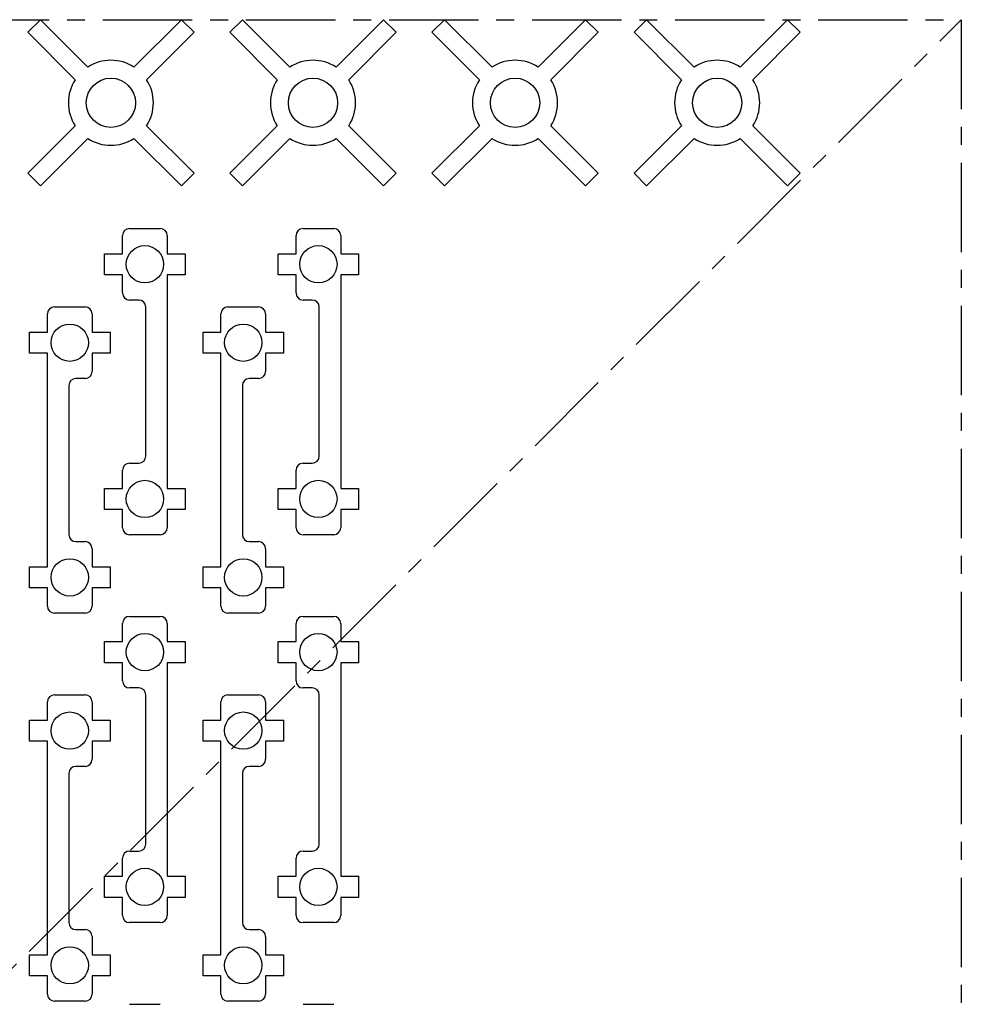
# Model space of a CAD drawing. Header units: inches. Extents: x -6 to 6, y -6.6 to 6.
# Tile 5 of 5: x 0.7 to 6, y 0.5 to 6. Entities that reach past the tile are written whole.
import ezdxf

# ---------------------------------------------------------------- set-up
doc = ezdxf.new("R2010")
doc.units = ezdxf.units.IN
doc.header["$MEASUREMENT"] = 0
doc.linetypes.add('CENTERX2', pattern=[0.8, 0.5, -0.1, 0.1, -0.1])

msp = doc.modelspace()

# ---------------------------------------------------------------- linework, layer by layer
at = {"color": 7, "linetype": 'CENTERX2'}
for p, q in [((-6, 6), (6, 6)), ((-6, -6), (6, 6)), ((6, 6), (6, -6))]:
    msp.add_line(p, q, dxfattribs=at)
at = {"color": 7, "linetype": 'Continuous', "lineweight": 25}
for p, q in [((0.8507, 6), (0.78, 5.9293)), ((1.1159, 5.7348), (0.8507, 6)), ((1.6391, 6), (1.3739, 5.7348)), ((1.7098, 5.9293), (1.6391, 6)), ((1.9807, 6), (1.91, 5.9293)), ((2.2459, 5.7348), (1.9807, 6)), ((2.7691, 6), (2.5039, 5.7348)), ((2.8398, 5.9293), (2.7691, 6)), ((3.1107, 6), (3.04, 5.9293)), ((3.3759, 5.7348), (3.1107, 6)), ((3.8991, 6), (3.6339, 5.7348)), ((3.9698, 5.9293), (3.8991, 6)), ((4.2407, 6), (4.17, 5.9293)), ((4.5059, 5.7348), (4.2407, 6)), ((5.0291, 6), (4.7639, 5.7348)), ((5.0998, 5.9293), (5.0291, 6)), ((0.78, 5.9293), (1.0452, 5.6641)), ((1.4447, 5.6641), (1.7098, 5.9293)), ((1.91, 5.9293), (2.1752, 5.6641)), ((2.5747, 5.6641), (2.8398, 5.9293)), ((3.04, 5.9293), (3.3052, 5.6641)), ((3.7047, 5.6641), (3.9698, 5.9293)), ((4.17, 5.9293), (4.4352, 5.6641)), ((4.8347, 5.6641), (5.0998, 5.9293)), ((1.0452, 5.4061), (0.78, 5.1409)), ((1.7098, 5.1409), (1.4447, 5.4061)), ((2.1752, 5.4061), (1.91, 5.1409)), ((2.8398, 5.1409), (2.5747, 5.4061)), ((3.3052, 5.4061), (3.04, 5.1409)), ((3.9698, 5.1409), (3.7047, 5.4061)), ((4.4352, 5.4061), (4.17, 5.1409)), ((5.0998, 5.1409), (4.8347, 5.4061)), ((0.8507, 5.0702), (1.1159, 5.3353)), ((1.3739, 5.3353), (1.6391, 5.0702)), ((1.9807, 5.0702), (2.2459, 5.3353)), ((2.5039, 5.3353), (2.7691, 5.0702)), ((3.1107, 5.0702), (3.3759, 5.3353)), ((3.6339, 5.3353), (3.8991, 5.0702)), ((4.2407, 5.0702), (4.5059, 5.3353)), ((4.7639, 5.3353), (5.0291, 5.0702)), ((0.78, 5.1409), (0.8507, 5.0702)), ((1.6391, 5.0702), (1.7098, 5.1409)), ((1.91, 5.1409), (1.9807, 5.0702)), ((2.7691, 5.0702), (2.8398, 5.1409)), ((3.04, 5.1409), (3.1107, 5.0702)), ((3.8991, 5.0702), (3.9698, 5.1409)), ((4.17, 5.1409), (4.2407, 5.0702)), ((5.0291, 5.0702), (5.0998, 5.1409)), ((1.31, 4.6909), (1.31, 4.7925)), ((1.3494, 4.8319), (1.5206, 4.8319)), ((1.56, 4.7925), (1.56, 4.6909)), ((2.28, 4.6909), (2.28, 4.7925)), ((2.3194, 4.8319), (2.4906, 4.8319)), ((2.53, 4.7925), (2.53, 4.6909)), ((1.21, 4.5728), (1.21, 4.6909)), ((1.21, 4.6909), (1.31, 4.6909)), ((1.56, 4.6909), (1.66, 4.6909)), ((1.66, 4.6909), (1.66, 4.5728)), ((2.18, 4.5728), (2.18, 4.6909)), ((2.18, 4.6909), (2.28, 4.6909)), ((2.53, 4.6909), (2.63, 4.6909)), ((2.63, 4.6909), (2.63, 4.5728)), ((1.31, 4.5728), (1.21, 4.5728)), ((1.31, 4.4713), (1.31, 4.5728)), ((1.66, 4.5728), (1.56, 4.5728)), ((1.56, 4.5728), (1.56, 3.3779)), ((2.28, 4.5728), (2.18, 4.5728)), ((2.28, 4.4713), (2.28, 4.5728)), ((2.63, 4.5728), (2.53, 4.5728)), ((2.53, 4.5728), (2.53, 3.3779)), ((1.4006, 4.4319), (1.3494, 4.4319)), ((2.3706, 4.4319), (2.3194, 4.4319)), ((0.89, 4.2521), (0.89, 4.3536)), ((0.9294, 4.393), (1.1006, 4.393)), ((1.14, 4.3536), (1.14, 4.2521)), ((1.44, 3.5583), (1.44, 4.3925)), ((1.86, 4.2521), (1.86, 4.3536)), ((1.8994, 4.393), (2.0706, 4.393)), ((2.11, 4.3536), (2.11, 4.2521)), ((2.41, 3.5583), (2.41, 4.3925)), ((0.79, 4.1339), (0.79, 4.2521)), ((0.79, 4.2521), (0.89, 4.2521)), ((1.14, 4.2521), (1.24, 4.2521)), ((1.24, 4.2521), (1.24, 4.1339)), ((1.76, 4.1339), (1.76, 4.2521)), ((1.76, 4.2521), (1.86, 4.2521)), ((2.11, 4.2521), (2.21, 4.2521)), ((2.21, 4.2521), (2.21, 4.1339)), ((0.89, 4.1339), (0.79, 4.1339)), ((0.89, 2.9391), (0.89, 4.1339)), ((1.24, 4.1339), (1.14, 4.1339)), ((1.14, 4.1339), (1.14, 4.0324)), ((1.86, 4.1339), (1.76, 4.1339)), ((1.86, 2.9391), (1.86, 4.1339)), ((2.21, 4.1339), (2.11, 4.1339)), ((2.11, 4.1339), (2.11, 4.0324)), ((1.1006, 3.993), (1.0494, 3.993)), ((2.0706, 3.993), (2.0194, 3.993)), ((1.01, 3.9536), (1.01, 3.1194)), ((1.98, 3.9536), (1.98, 3.1194)), ((1.31, 3.3779), (1.31, 3.4795)), ((1.3494, 3.5189), (1.4006, 3.5189)), ((2.28, 3.3779), (2.28, 3.4795)), ((2.3194, 3.5189), (2.3706, 3.5189)), ((1.21, 3.2598), (1.21, 3.3779)), ((1.21, 3.3779), (1.31, 3.3779)), ((1.56, 3.3779), (1.66, 3.3779)), ((1.66, 3.3779), (1.66, 3.2598)), ((2.18, 3.2598), (2.18, 3.3779)), ((2.18, 3.3779), (2.28, 3.3779)), ((2.53, 3.3779), (2.63, 3.3779)), ((2.63, 3.3779), (2.63, 3.2598)), ((1.31, 3.2598), (1.21, 3.2598)), ((1.31, 3.1583), (1.31, 3.2598)), ((1.66, 3.2598), (1.56, 3.2598)), ((1.56, 3.2598), (1.56, 3.1583)), ((2.28, 3.2598), (2.18, 3.2598)), ((2.28, 3.1583), (2.28, 3.2598)), ((2.63, 3.2598), (2.53, 3.2598)), ((2.53, 3.2598), (2.53, 3.1583)), ((1.5206, 3.1189), (1.3494, 3.1189)), ((2.4906, 3.1189), (2.3194, 3.1189)), ((1.0494, 3.08), (1.1006, 3.08)), ((1.14, 3.0406), (1.14, 2.9391)), ((2.0194, 3.08), (2.0706, 3.08)), ((2.11, 3.0406), (2.11, 2.9391)), ((0.79, 2.8209), (0.79, 2.9391)), ((0.79, 2.9391), (0.89, 2.9391)), ((1.14, 2.9391), (1.24, 2.9391)), ((1.24, 2.9391), (1.24, 2.8209)), ((1.76, 2.8209), (1.76, 2.9391)), ((1.76, 2.9391), (1.86, 2.9391)), ((2.11, 2.9391), (2.21, 2.9391)), ((2.21, 2.9391), (2.21, 2.8209)), ((0.89, 2.8209), (0.79, 2.8209)), ((0.89, 2.7194), (0.89, 2.8209)), ((1.24, 2.8209), (1.14, 2.8209)), ((1.14, 2.8209), (1.14, 2.7194)), ((1.86, 2.8209), (1.76, 2.8209)), ((1.86, 2.7194), (1.86, 2.8209)), ((2.21, 2.8209), (2.11, 2.8209)), ((2.11, 2.8209), (2.11, 2.7194)), ((1.1006, 2.68), (0.9294, 2.68)), ((1.3494, 2.6619), (1.5206, 2.6619)), ((2.0706, 2.68), (1.8994, 2.68)), ((2.3194, 2.6619), (2.4906, 2.6619)), ((1.31, 2.5209), (1.31, 2.6225)), ((1.56, 2.6225), (1.56, 2.5209)), ((2.28, 2.5209), (2.28, 2.6225)), ((2.53, 2.6225), (2.53, 2.5209)), ((1.21, 2.4028), (1.21, 2.5209)), ((1.21, 2.5209), (1.31, 2.5209)), ((1.56, 2.5209), (1.66, 2.5209)), ((1.66, 2.5209), (1.66, 2.4028)), ((2.18, 2.4028), (2.18, 2.5209)), ((2.18, 2.5209), (2.28, 2.5209)), ((2.53, 2.5209), (2.63, 2.5209)), ((2.63, 2.5209), (2.63, 2.4028)), ((1.31, 2.4028), (1.21, 2.4028)), ((1.31, 2.3013), (1.31, 2.4028)), ((1.66, 2.4028), (1.56, 2.4028)), ((1.56, 2.4028), (1.56, 1.2079)), ((2.28, 2.4028), (2.18, 2.4028)), ((2.28, 2.3013), (2.28, 2.4028)), ((2.63, 2.4028), (2.53, 2.4028)), ((2.53, 2.4028), (2.53, 1.2079)), ((1.4006, 2.2619), (1.3494, 2.2619)), ((2.3706, 2.2619), (2.3194, 2.2619)), ((0.9294, 2.223), (1.1006, 2.223)), ((1.44, 1.3883), (1.44, 2.2225)), ((1.8994, 2.223), (2.0706, 2.223)), ((2.41, 1.3883), (2.41, 2.2225)), ((0.89, 2.0821), (0.89, 2.1836)), ((1.14, 2.1836), (1.14, 2.0821)), ((1.86, 2.0821), (1.86, 2.1836)), ((2.11, 2.1836), (2.11, 2.0821)), ((0.79, 1.9639), (0.79, 2.0821)), ((0.79, 2.0821), (0.89, 2.0821)), ((1.14, 2.0821), (1.24, 2.0821)), ((1.24, 2.0821), (1.24, 1.9639)), ((1.76, 1.9639), (1.76, 2.0821)), ((1.76, 2.0821), (1.86, 2.0821)), ((2.11, 2.0821), (2.21, 2.0821)), ((2.21, 2.0821), (2.21, 1.9639)), ((0.89, 1.9639), (0.79, 1.9639)), ((0.89, 0.7691), (0.89, 1.9639)), ((1.24, 1.9639), (1.14, 1.9639)), ((1.14, 1.9639), (1.14, 1.8624)), ((1.86, 1.9639), (1.76, 1.9639)), ((1.86, 0.7691), (1.86, 1.9639)), ((2.21, 1.9639), (2.11, 1.9639)), ((2.11, 1.9639), (2.11, 1.8624)), ((1.1006, 1.823), (1.0494, 1.823)), ((2.0706, 1.823), (2.0194, 1.823)), ((1.01, 1.7836), (1.01, 0.9494)), ((1.98, 1.7836), (1.98, 0.9494)), ((1.3494, 1.3489), (1.4006, 1.3489)), ((2.3194, 1.3489), (2.3706, 1.3489)), ((1.31, 1.2079), (1.31, 1.3095)), ((2.28, 1.2079), (2.28, 1.3095)), ((1.21, 1.0898), (1.21, 1.2079)), ((1.21, 1.2079), (1.31, 1.2079)), ((1.56, 1.2079), (1.66, 1.2079)), ((1.66, 1.2079), (1.66, 1.0898)), ((2.18, 1.0898), (2.18, 1.2079)), ((2.18, 1.2079), (2.28, 1.2079)), ((2.53, 1.2079), (2.63, 1.2079)), ((2.63, 1.2079), (2.63, 1.0898)), ((1.31, 1.0898), (1.21, 1.0898)), ((1.31, 0.9883), (1.31, 1.0898)), ((1.66, 1.0898), (1.56, 1.0898)), ((1.56, 1.0898), (1.56, 0.9883)), ((2.28, 1.0898), (2.18, 1.0898)), ((2.28, 0.9883), (2.28, 1.0898)), ((2.63, 1.0898), (2.53, 1.0898)), ((2.53, 1.0898), (2.53, 0.9883)), ((1.5206, 0.9489), (1.3494, 0.9489)), ((2.4906, 0.9489), (2.3194, 0.9489)), ((1.0494, 0.91), (1.1006, 0.91)), ((2.0194, 0.91), (2.0706, 0.91)), ((1.14, 0.8706), (1.14, 0.7691)), ((2.11, 0.8706), (2.11, 0.7691)), ((0.79, 0.6509), (0.79, 0.7691)), ((0.79, 0.7691), (0.89, 0.7691)), ((1.14, 0.7691), (1.24, 0.7691)), ((1.24, 0.7691), (1.24, 0.6509)), ((1.76, 0.6509), (1.76, 0.7691)), ((1.76, 0.7691), (1.86, 0.7691)), ((2.11, 0.7691), (2.21, 0.7691)), ((2.21, 0.7691), (2.21, 0.6509)), ((0.89, 0.6509), (0.79, 0.6509)), ((0.89, 0.5494), (0.89, 0.6509)), ((1.24, 0.6509), (1.14, 0.6509)), ((1.14, 0.6509), (1.14, 0.5494)), ((1.86, 0.6509), (1.76, 0.6509)), ((1.86, 0.5494), (1.86, 0.6509)), ((2.21, 0.6509), (2.11, 0.6509)), ((2.11, 0.6509), (2.11, 0.5494)), ((1.1006, 0.51), (0.9294, 0.51)), ((2.0706, 0.51), (1.8994, 0.51)), ((1.3494, 0.4919), (1.5206, 0.4919)), ((2.3194, 0.4919), (2.4906, 0.4919))]:
    msp.add_line(p, q, dxfattribs=at)
for centre, radius in [((1.2449, 5.5351), 0.1378), ((2.3749, 5.5351), 0.1378), ((3.5049, 5.5351), 0.1378), ((4.6349, 5.5351), 0.1378), ((1.435, 4.6319), 0.1043), ((2.405, 4.6319), 0.1043), ((1.015, 4.193), 0.1043), ((1.985, 4.193), 0.1043), ((1.435, 3.3189), 0.1043), ((2.405, 3.3189), 0.1043), ((1.015, 2.88), 0.1043), ((1.985, 2.88), 0.1043), ((1.435, 2.4619), 0.1043), ((2.405, 2.4619), 0.1043), ((1.015, 2.023), 0.1043), ((1.985, 2.023), 0.1043), ((1.435, 1.1489), 0.1043), ((2.405, 1.1489), 0.1043), ((1.015, 0.71), 0.1043), ((1.985, 0.71), 0.1043)]:
    msp.add_circle(centre, radius, dxfattribs=at)
for centre, radius, start, end in [((1.2449, 5.5351), 0.2378, 57.1379, 122.8621), ((2.3749, 5.5351), 0.2378, 57.1379, 122.8621), ((3.5049, 5.5351), 0.2378, 57.1379, 122.8621), ((4.6349, 5.5351), 0.2378, 57.1379, 122.8621), ((1.2449, 5.5351), 0.2378, 147.1379, 212.8621), ((1.2449, 5.5351), 0.2378, 327.1379, 32.8621), ((2.3749, 5.5351), 0.2378, 147.1379, 212.8621), ((2.3749, 5.5351), 0.2378, 327.1379, 32.8621), ((3.5049, 5.5351), 0.2378, 147.1379, 212.8621), ((3.5049, 5.5351), 0.2378, 327.1379, 32.8621), ((4.6349, 5.5351), 0.2378, 147.1379, 212.8621), ((4.6349, 5.5351), 0.2378, 327.1379, 32.8621), ((1.2449, 5.5351), 0.2378, 237.1379, 302.8621), ((2.3749, 5.5351), 0.2378, 237.1379, 302.8621), ((3.5049, 5.5351), 0.2378, 237.1379, 302.8621), ((4.6349, 5.5351), 0.2378, 237.1379, 302.8621), ((1.3494, 4.7925), 0.0394, 90, 180), ((1.5206, 4.7925), 0.0394, 0, 90), ((2.3194, 4.7925), 0.0394, 90, 180), ((2.4906, 4.7925), 0.0394, 0, 90), ((1.3494, 4.4713), 0.0394, 180, 270), ((2.3194, 4.4713), 0.0394, 180, 270), ((1.4006, 4.3925), 0.0394, 0, 90), ((2.3706, 4.3925), 0.0394, 0, 90), ((0.9294, 4.3536), 0.0394, 90, 180), ((1.1006, 4.3536), 0.0394, 0, 90), ((1.8994, 4.3536), 0.0394, 90, 180), ((2.0706, 4.3536), 0.0394, 0, 90), ((1.1006, 4.0324), 0.0394, 270, 0), ((2.0706, 4.0324), 0.0394, 270, 0), ((1.0494, 3.9536), 0.0394, 90, 180), ((2.0194, 3.9536), 0.0394, 90, 180), ((1.4006, 3.5583), 0.0394, 270, 360), ((2.3706, 3.5583), 0.0394, 270, 360), ((1.3494, 3.4795), 0.0394, 90, 180), ((2.3194, 3.4795), 0.0394, 90, 180), ((1.3494, 3.1583), 0.0394, 180, 270), ((1.5206, 3.1583), 0.0394, 270, 0), ((2.3194, 3.1583), 0.0394, 180, 270), ((2.4906, 3.1583), 0.0394, 270, 0), ((1.0494, 3.1194), 0.0394, 180, 270), ((2.0194, 3.1194), 0.0394, 180, 270), ((1.1006, 3.0406), 0.0394, 0, 90), ((2.0706, 3.0406), 0.0394, 0, 90), ((0.9294, 2.7194), 0.0394, 180, 270), ((1.1006, 2.7194), 0.0394, 270, 0), ((1.8994, 2.7194), 0.0394, 180, 270), ((2.0706, 2.7194), 0.0394, 270, 0), ((1.3494, 2.6225), 0.0394, 90, 180), ((1.5206, 2.6225), 0.0394, 0, 90), ((2.3194, 2.6225), 0.0394, 90, 180), ((2.4906, 2.6225), 0.0394, 0, 90), ((1.3494, 2.3013), 0.0394, 180, 270), ((1.4006, 2.2225), 0.0394, 0, 90), ((2.3194, 2.3013), 0.0394, 180, 270), ((2.3706, 2.2225), 0.0394, 0, 90), ((0.9294, 2.1836), 0.0394, 90, 180), ((1.1006, 2.1836), 0.0394, 0, 90), ((1.8994, 2.1836), 0.0394, 90, 180), ((2.0706, 2.1836), 0.0394, 0, 90), ((1.0494, 1.7836), 0.0394, 90, 180), ((1.1006, 1.8624), 0.0394, 270, 0), ((2.0194, 1.7836), 0.0394, 90, 180), ((2.0706, 1.8624), 0.0394, 270, 0), ((1.4006, 1.3883), 0.0394, 270, 0), ((2.3706, 1.3883), 0.0394, 270, 360), ((1.3494, 1.3095), 0.0394, 90, 180), ((2.3194, 1.3095), 0.0394, 90, 180), ((1.0494, 0.9494), 0.0394, 180, 270), ((1.3494, 0.9883), 0.0394, 180, 270), ((1.5206, 0.9883), 0.0394, 270, 0), ((2.0194, 0.9494), 0.0394, 180, 270), ((2.3194, 0.9883), 0.0394, 180, 270), ((2.4906, 0.9883), 0.0394, 270, 0), ((1.1006, 0.8706), 0.0394, 0, 90), ((2.0706, 0.8706), 0.0394, 0, 90), ((0.9294, 0.5494), 0.0394, 180, 270), ((1.1006, 0.5494), 0.0394, 270, 0), ((1.8994, 0.5494), 0.0394, 180, 270), ((2.0706, 0.5494), 0.0394, 270, 0)]:
    msp.add_arc(centre, radius, start, end, dxfattribs=at)

doc.saveas('drawing.dxf')
